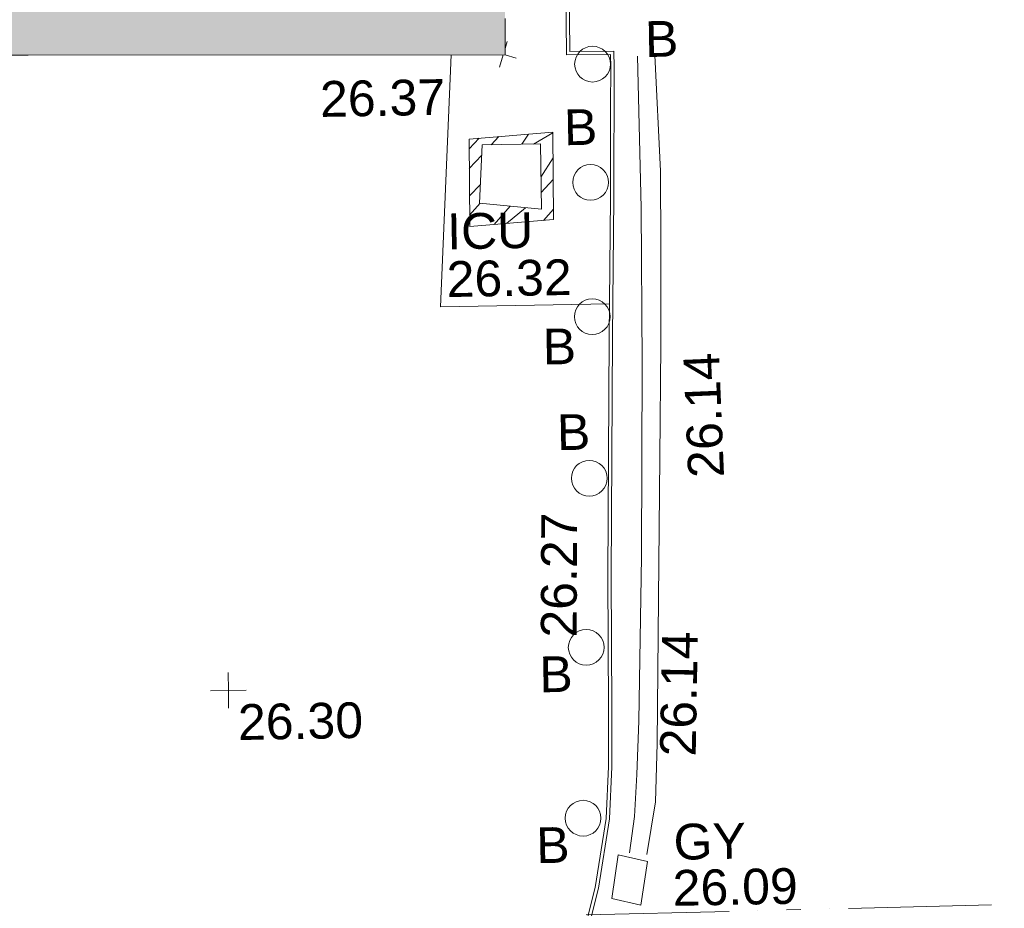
# Model space of a CAD drawing. Header units: millimetres. Extents: x -287732 to 520720, y -88450 to 287754.
# Tile 148 of 256: x -119470 to -109149, y 92825 to 102145. Entities that reach past the tile are written whole.
import ezdxf

# ---------------------------------------------------------------- set-up
doc = ezdxf.new("R2010")
doc.units = ezdxf.units.MM
for name, pattern in [('IMPORT-HIDDEN2 _3_', [4762.5, 3175, -1587.5]), ('IMPORT-UG_EIR_QLB2 _2_', [2750, 1500, -300.0000000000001, 0, -300.0000000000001, 150, -300.0000000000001, 0, -200]), ('IMPORT-UG_ELEC_STREET LIGHTING_QLB2 _2_', [2700, 1500, -300.0000000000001, 0, -250, 150, -300.0000000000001, 0, -200])]:
    doc.linetypes.add(name, pattern=pattern)
for name, color, linetype, lineweight, true_color in [('00_TOPO_EAVE', 7, 'Continuous', 9, 0x666666), ('00_TOPO_FOOTPATH', 7, 'Continuous', 9, 0xa50000), ('00_TOPO_FURN_BOLLARD', 7, 'Continuous', 9, 0x666666), ('00_TOPO_KERB_BOTTOM', 1, 'Continuous', 9, 0xff0000), ('00_TOPO_KERB_TOP', 7, 'Continuous', 9, 0xa500a5), ('00_TOPO_LEVEL_SPOT', 7, 'Continuous', 9, 0x666666), ('00_TOPO_ROAD_MARKING_YELLOW_CONTINUOUS', 40, 'Continuous', 9, 0xffbf00), ('00_TOPO_SERV_GULLY', 7, 'Continuous', 9, 0x5252a5), ('00_TOPO_SERV_IC', 5, 'Continuous', 9, 0x0000ff), ('12333-PUM-2D-U-0001-C01 - Rev2_REVIT IMPORT_dwg', 7, 'Continuous', 9, 0x767676), ('A_RHA_Line', 7, 'Continuous', 9, 0x00a600), ('PUM-CHAMBER EXTENTS', 6, 'IMPORT-HIDDEN2 _3_', 9, 0xff00ff), ('PUM-EIRCOMM-QLB2', 6, 'IMPORT-UG_EIR_QLB2 _2_', 9, 0xff00ff)]:
    doc.layers.add(name, color=color, linetype=linetype, lineweight=lineweight, true_color=true_color)
doc.layers.add('A_RHA_Detail', color=7, linetype='Continuous', lineweight=9)
doc.styles.add('Swis721 Lt BT_2', font='swissl.ttf', dxfattribs={"height": 375})

# ---------------------------------------------------------------- blocks, each defined once
blk = doc.blocks.new('12333-PUM-2D-U-0001-C01 - Rev2_REVIT IMPORT_dwg_MSL_Bollard_2-2077182-Site Location Plan Proposed')
at = {"layer": '00_TOPO_FURN_BOLLARD', "color": 254, "true_color": 0xcccccc}
blk.add_circle((0, 0), 62.50000000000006, dxfattribs=at)
blk = doc.blocks.new('12333-PUM-2D-U-0001-C01 - Rev2_REVIT IMPORT_dwg_MSL_Eaves_SYM_1-V28-Site Location Plan Proposed')
at = {"layer": '00_TOPO_EAVE', "color": 254, "true_color": 0xcccccc}
for p, q in [((52.09828929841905, 160.0274440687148), (116.0873754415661, 356.5791934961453)), ((-116.0873754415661, -356.5791934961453), (-5.18147907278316, -15.91566371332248)), ((356.5791934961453, -116.0873754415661), (49.09433909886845, -15.98307775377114))]:
    blk.add_line(p, q, dxfattribs=at)
blk = doc.blocks.new('12333-PUM-2D-U-0001-C01 - Rev2_REVIT IMPORT_dwg_MM-2077200-Site Location Plan Proposed')
at = {"layer": '00_TOPO_LEVEL_SPOT', "color": 254, "true_color": 0xcccccc, "flags": 128}
for points in [[(500.0000000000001, 0), (0, 0), (0, 500.0000000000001)], [(0, -500.0000000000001), (0, 0), (-500.0000000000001, 0)]]:
    blk.add_lwpolyline(points, dxfattribs=at)
blk = doc.blocks.new('12333-PUM-2D-U-0001-C01 - Rev2_REVIT IMPORT_dwg_MGS62954_T2_Galway_ITM_3d_Rev1-2077680-Site Location Plan Proposed')
at = {"layer": '00_TOPO_FOOTPATH', "color": 254, "true_color": 0xcccccc, "flags": 128}
blk.add_lwpolyline([(533790418.9706495, 725656548.9283464), (533788650.0000002, 725656550.0000002), (533788807.5523942, 725659189.0025964)], dxfattribs=at)
at = {"layer": '00_TOPO_KERB_BOTTOM', "color": 254, "true_color": 0xcccccc, "flags": 128}
blk.add_lwpolyline([(533790013.7453933, 725649748.3370235), (533790197.428335, 725650423.234167), (533790325.1319355, 725651150.787994), (533790358.5174907, 725651695.6996207), (533790372.0777857, 725652298.0845962), (533790386.6595162, 725653694.898579), (533790444.6891191, 725656206.1368569), (533790484.6137324, 725657657.8659874), (533790510.8498182, 725659025.1859691), (533790510.2568768, 725659198.96796), (533790050.4723015, 725659203.2619904), (533790058.1953599, 725660235.8037308)], dxfattribs=at)
at = {"layer": '00_TOPO_KERB_TOP', "color": 254, "true_color": 0xcccccc, "flags": 128}
blk.add_lwpolyline([(533789979.92371, 725649757.848569), (533790163.1044078, 725650430.9003417), (533790290.1862969, 725651154.9121513), (533790323.4092447, 725651697.1697338), (533790336.9494735, 725652298.6633189), (533790351.5313135, 725653695.4877826), (533790409.5678379, 725656207.025586), (533790449.4905589, 725657658.6859127), (533790467.8655436, 725658616.3167202), (533790475.7162287, 725659025.4630673), (533790475.2429937, 725659164.1609911), (533790015.045671, 725659168.4262267), (533790023.0667149, 725660236.4423951)], dxfattribs=at)
at = {"layer": '00_TOPO_ROAD_MARKING_YELLOW_CONTINUOUS', "color": 254, "true_color": 0xcccccc, "flags": 128}
for points in [[(533790530.0000001, 725650790.0000001), (533790590, 725651170.0000001), (533790620, 725651610), (533790650.0000001, 725652170.0000001), (533790710.0000001, 725653890), (533790750.0000001, 725655920.0000001), (533790770, 725657550), (533790760.0000001, 725659140.0000001)], [(533790940.0000002, 725659150), (533790980, 725657930.0000002), (533790970, 725657130), (533790950.0000001, 725656110), (533790920.0000001, 725654930.0000001), (533790880.0000001, 725653450.0000002), (533790840, 725651930.0000002), (533790810.0000002, 725651320.0000002), (533790710.0000001, 725650770)]]:
    blk.add_lwpolyline(points, dxfattribs=at)
at = {"layer": '00_TOPO_SERV_GULLY', "color": 254, "true_color": 0xcccccc}
for p, q in [((533790410.7000001, 725650771.2000002), (533790334.5, 725650314.0000001)), ((533790715.5000002, 725650695.0000001), (533790410.7000001, 725650771.2000002)), ((533790639.3000001, 725650237.8000002), (533790715.5000002, 725650695.0000001)), ((533790639.3000001, 725650237.8000002), (533790334.5, 725650314.0000001))]:
    blk.add_line(p, q, dxfattribs=at)
at = {"layer": '00_TOPO_SERV_IC', "color": 254, "true_color": 0xcccccc}
for p, q in [((533789077.2000001, 725657629.2000002), (533789115.3000001, 725658238.8000001)), ((533789724.9000001, 725658238.8000002), (533789115.3000001, 725658238.8000001)), ((533789724.9000002, 725657553.0000001), (533789724.9000001, 725658238.8000002)), ((533789077.2000001, 725657629.2000002), (533789724.9000002, 725657553.0000001))]:
    blk.add_line(p, q, dxfattribs=at)
for name, p, xscale, yscale, zscale in [('12333-PUM-2D-U-0001-C01 - Rev2_REVIT IMPORT_dwg_MSL_Eaves_SYM_1-V28-Site Location Plan Proposed', (533789352.9831593, 725659185.6953315), 0.375, 0.375, 0.375), ('12333-PUM-2D-U-0001-C01 - Rev2_REVIT IMPORT_dwg_MSL_Bollard_2-2077182-Site Location Plan Proposed', (533790286.2992824, 725659065.5995852), 3, 3, 3), ('12333-PUM-2D-U-0001-C01 - Rev2_REVIT IMPORT_dwg_MSL_Bollard_2-2077182-Site Location Plan Proposed', (533790243.8899984, 725657826.3606064), 3, 3, 3), ('12333-PUM-2D-U-0001-C01 - Rev2_REVIT IMPORT_dwg_MSL_Bollard_2-2077182-Site Location Plan Proposed', (533790237.1066171, 725656417.7532659), 3, 3, 3), ('12333-PUM-2D-U-0001-C01 - Rev2_REVIT IMPORT_dwg_MSL_Bollard_2-2077182-Site Location Plan Proposed', (533790176.5532318, 725654723.6494162), 3, 3, 3), ('12333-PUM-2D-U-0001-C01 - Rev2_REVIT IMPORT_dwg_MSL_Bollard_2-2077182-Site Location Plan Proposed', (533790113.2166968, 725652951.6813059), 3, 3, 3), ('12333-PUM-2D-U-0001-C01 - Rev2_REVIT IMPORT_dwg_MM-2077200-Site Location Plan Proposed', (533786354.9216581, 725652565.4176444), 0.375, 0.375, 0.375), ('12333-PUM-2D-U-0001-C01 - Rev2_REVIT IMPORT_dwg_MSL_Bollard_2-2077182-Site Location Plan Proposed', (533790049.204254, 725651160.8033038), 3, 3, 3)]:
    blk.add_blockref(name, p, dxfattribs=dict(xscale=xscale, yscale=yscale, zscale=zscale))
at = {"layer": '00_TOPO_FOOTPATH', "color": 251, "true_color": 0x666666, "insert": (533787424.0518873, 725658936.6674911), "char_height": 375, "width": 1495.902363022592, "attachment_point": 1, "line_spacing_factor": 1.005061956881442, "style": 'Swis721 Lt BT_2'}
blk.add_mtext('26.37', dxfattribs=at)
at = {"layer": '00_TOPO_FURN_BOLLARD', "char_height": 375, "width": 398.9072968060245, "attachment_point": 1, "line_spacing_factor": 1.005061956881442, "style": 'Swis721 Lt BT_2'}
for insert in [(533790840.2788325, 725659505.4410203), (533789975.1943569, 725658595.1481421), (533789712.3064213, 725656299.7333977), (533789845.4975771, 725655398.940407), (533789617.2264858, 725652863.1886306), (533789553.2140431, 725651072.3106283)]:
    blk.add_mtext('B', dxfattribs=dict(at, insert=insert))
at = {"layer": '00_TOPO_KERB_BOTTOM', "color": 251, "true_color": 0x666666, "insert": (533790865.5261343, 725651798.027913), "char_height": 375, "width": 1495.902363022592, "attachment_point": 1, "rotation": 87.9803712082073, "line_spacing_factor": 1.005061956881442, "style": 'Swis721 Lt BT_2'}
blk.add_mtext('26.14', dxfattribs=at)
at = {"layer": '00_TOPO_KERB_TOP', "color": 251, "true_color": 0x666666, "insert": (533789639.928782, 725653062.8172147), "char_height": 375, "width": 1495.902363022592, "attachment_point": 1, "rotation": 88.83606858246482, "line_spacing_factor": 1.005061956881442, "style": 'Swis721 Lt BT_2'}
blk.add_mtext('26.27', dxfattribs=at)
at = {"layer": '00_TOPO_LEVEL_SPOT', "insert": (533786449.9808528, 725652418.0102246), "char_height": 375, "width": 1495.902363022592, "attachment_point": 1, "line_spacing_factor": 1.005061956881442, "style": 'Swis721 Lt BT_2'}
blk.add_mtext('26.30', dxfattribs=at)
at = {"layer": '00_TOPO_ROAD_MARKING_YELLOW_CONTINUOUS', "color": 251, "true_color": 0x666666, "insert": (533791214.6824021, 725654703.5287501), "char_height": 375, "width": 1495.902363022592, "attachment_point": 1, "rotation": 91.38123580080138, "line_spacing_factor": 1.005061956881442, "style": 'Swis721 Lt BT_2'}
blk.add_mtext('26.14', dxfattribs=at)
at = {"layer": '00_TOPO_SERV_GULLY', "color": 251, "true_color": 0x666666, "char_height": 375, "attachment_point": 1, "line_spacing_factor": 1.005061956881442, "style": 'Swis721 Lt BT_2'}
for s, insert, width in [('GY', (533790993.0556883, 725651082.89782), 821.5590755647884), ('26.09', (533790975.4800175, 725650599.8750913), 1495.902363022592)]:
    blk.add_mtext(s, dxfattribs=dict(at, insert=insert, width=width))
at = {"layer": '00_TOPO_SERV_IC', "color": 251, "true_color": 0x666666, "char_height": 375, "attachment_point": 1, "line_spacing_factor": 1.005061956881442, "style": 'Swis721 Lt BT_2'}
for s, insert, width in [('ICU', (533788731.7874308, 725657525.188847), 1021.012723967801), ('26.32', (533788717.8766058, 725657024.7304194), 1495.902363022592)]:
    blk.add_mtext(s, dxfattribs=dict(at, insert=insert, width=width))
blk = doc.blocks.new('12333-PUM-2D-U-0001-C01 - Rev2_REVIT IMPORT_dwg-1620468-Site Location Plan Proposed')
at = {"layer": 'PUM-CHAMBER EXTENTS', "true_color": 0xffaaff}
h = blk.add_hatch(dxfattribs=at)
h.set_pattern_fill('FP_3', color=211, style=0, pattern_type=2)
h.set_pattern_definition([(45, (-533641079.65, -725615854.3560001), (-265.1650429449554, 265.1650429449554), []), (45, (-533640902.873, -725615854.3560001), (-265.1650429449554, 265.1650429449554), [])])
h.paths.add_polyline_path([(147889.3501529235, 41530.64382134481), (148769.3501529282, 41587.64382137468), (148778.3501528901, 42504.6438213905), (147898.3501528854, 42447.6438213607), (147891.765003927, 41776.6903079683)])
h.paths.add_polyline_path([(148645.250152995, 41698.64382128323), (147997.5501529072, 41774.84382132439), (148035.6501529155, 42384.44382125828), (148645.2501529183, 42384.44382129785), (148645.2501529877, 41763.53817576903)])
at = {"layer": 'PUM-CHAMBER EXTENTS', "color": 211, "linetype": 'Continuous', "true_color": 0xffaaff, "flags": 128}
blk.add_lwpolyline([(147898.3501528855, 42447.64382136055), (147889.3501529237, 41530.64382134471), (148769.3501529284, 41587.64382137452), (148778.3501528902, 42504.64382139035)], close=True, dxfattribs=at)
at = {"layer": 'PUM-EIRCOMM-QLB2', "color": 211, "true_color": 0xffaaff}
blk.add_line((148984.3501528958, 34291.64382128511), (156976.5134801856, 34350.51979031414), dxfattribs=at)
blk.add_blockref('12333-PUM-2D-U-0001-C01 - Rev2_REVIT IMPORT_dwg_MGS62954_T2_Galway_ITM_3d_Rev1-2077680-Site Location Plan Proposed', (-533641079.6498471, -725615854.3561786))

msp = doc.modelspace()

# ---------------------------------------------------------------- hatches: boundary and pattern name
at = {"layer": 'A_RHA_Detail', "true_color": 0xc0c0c0}
h = msp.add_hatch(color=9, dxfattribs=at)
h.paths.add_polyline_path([(-80880.60083809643, -68502.79057078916), (-80400.865924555, -68483.41509113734), (-80400.865924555, -62984.64684185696), (-24474.85765177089, -63009.32043784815), (-24456.14471271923, -50840.30023858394), (-36622.55041039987, -50831.65104353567), (-36622.55041039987, -44228.57792613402), (-50959.0526582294, -44218.38599194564), (-50959.0526582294, -42573.78171514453), (-54563.9325804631, -42571.21897729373), (-54565.69773352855, -45054.17447474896), (-92408.82109321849, -45027.27149621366), (-92411.78875845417, -49201.74309222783), (-100061.9988811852, -49201.74309222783), (-100052.2214449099, -64852.82557838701), (-86120.90825229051, -64852.82557838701), (-86092.1662649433, -62957.90041523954), (-84861.10047608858, -62957.90041523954), (-84854.79052929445, -68240.109737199), (-80870.60226892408, -68240.10973722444)])
h.paths.add_polyline_path([(-137238.9269902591, -68461.9384092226), (-132719.7426408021, -68433.0633692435), (-132847.0731201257, -62850.04282283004), (-130454.6837966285, -62916.63108078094), (-130498.2830220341, -61355.85393642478), (-117581.136331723, -61423.42893438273), (-117492.3908565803, -49183.91309190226), (-125136.5200282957, -49178.47881952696), (-125133.572703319, -45032.61887136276), (-163007.1824077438, -45005.6942194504), (-163007.1824076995, -44090.2963411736), (-163123.8521269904, -44090.21339942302), (-163122.6389897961, -42383.75184302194), (-166563.8543419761, -42383.75184298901), (-166565.034908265, -44044.39824208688), (-193158.4656786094, -44025.49275805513), (-193195.152889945, -62863.65652504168), (-137269.7106414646, -62916.63108078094), (-137254.3708868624, -65679.90523788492)])
h.paths.add_polyline_path([(120310.9497607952, -32334.28230164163), (120312.4652266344, -31610.73011961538), (133451.2244789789, -31638.24899384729), (133469.2230092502, -19717.98315780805), (121295.7536929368, -19692.48606430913), (121319.8434528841, -8190.941560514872), (112277.0825930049, -8172.001674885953), (112263.1770823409, -14811.1234547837), (78285.85310969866, -14739.95861438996), (78292.82277619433, -8167.077575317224), (75241.99098605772, -8160.673431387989), (69355.76844233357, -8152.931592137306), (69353.6659720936, -9156.74635762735), (68372.60878945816, -9154.691552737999), (68372.60878945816, -13705.52853215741), (69333.7233474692, -13707.54156770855), (69325.07112547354, -16249.53369228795), (66623.4489111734, -16249.53369228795), (66619.79243935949, -17995.29925530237), (65989.07757494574, -17995.2992552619), (65985.44262772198, -19730.78799483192), (57152.23993377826, -19712.28702421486), (57127.42535098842, -31559.89463417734), (70277.87165424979, -31587.43801817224), (70277.87165431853, -32271.7414715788), (78263.96947909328, -32285.12944888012), (78266.62661740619, -31019.79372153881), (112335.8856506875, -31091.15111860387), (112335.8856506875, -32317.57330553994), (119781.4233959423, -32333.17321913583)])
h.paths.add_polyline_path([(7503.717409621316, -1791.439263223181), (15482.43097392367, -674.0213231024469), (15484.0826588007, 148.1327206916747), (56188.28042539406, 205.5276654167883), (56155.84326007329, 14338.3166313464), (18016.62665935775, 14236.48149539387), (17967.9025208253, 34313.18372071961), (21727.10644863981, 34324.0692624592), (21708.90974962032, 40608.10218321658), (18009.66447159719, 40608.10218321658), (17995.54603706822, 45483.75063442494), (9770.084204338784, 45420.6329473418), (3966.213879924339, 45446.76585222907), (3984.771235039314, 14176.56786832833), (1023.062455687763, 14176.56786837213), (-276.5134647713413, 14190.52623461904), (-231.6790044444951, 5968.135265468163), (-226.4491536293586, 193.7444677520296), (553.0869992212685, 183.4716499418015), (7477.609307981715, 143.2867586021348), (7488.638446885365, -674.0213231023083)])
h.paths.add_polyline_path([(77755.59663317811, 53.47451145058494), (77729.51881611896, 1699.844979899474), (94464.47132486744, 1659.976083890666), (94606.37913471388, 17991.390236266), (88810.4190114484, 18015.03260816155), (88799.89418497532, 14436.74271609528), (69413.88950349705, 14457.8773889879), (69377.35724448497, 99.62816357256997), (75241.99098605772, 67.32134432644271)])
h.paths.add_polyline_path([(61252.12079701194, 46453.95617366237), (105774.7348988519, 46472.68783506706), (105768.2642198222, 61852.61234306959), (92285.13876309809, 61852.61234306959), (92308.59670399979, 65784.30757140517), (96107.4668000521, 65767.60445243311), (96059.68081117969, 75209.20847378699), (101084.8427276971, 75071.88872764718), (104988.0046543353, 74765.36560406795), (108403.6894220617, 74363.8408943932), (112009.2703903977, 73787.25420861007), (115645.3524815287, 73049.69667206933), (116890.8108051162, 72761.69136252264), (120208.9929833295, 71893.18353872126), (120865.241739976, 71703.68484519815), (124135.6329506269, 70669.67317906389), (127435.6253142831, 69480.50055823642), (127820.4368670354, 69394.93141813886), (128274.3081769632, 69331.69585753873), (128731.8791144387, 69306.66104516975), (129189.9401488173, 69320.00258290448), (129645.2782985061, 69371.62688826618), (130094.6997111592, 69461.17185603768), (130535.0520071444, 69588.00939074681), (130963.246434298, 69751.24981927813), (131376.2795165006, 69949.74812590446), (131771.2541232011, 70182.11198903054), (132162.5575600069, 70460.5404660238), (132496.0921583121, 70741.69081113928), (132820.871367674, 71064.98072578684), (133117.4593294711, 71414.31364272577), (133383.77568926, 71787.23923950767), (133616.5473239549, 72178.5372844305), (133817.1647262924, 72590.54524898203), (133982.6025969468, 73017.89547513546), (134111.7005086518, 73457.59040801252), (134203.5529320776, 73906.54590458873), (134257.5155883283, 74361.61286216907), (134272.5462649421, 74819.5993153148), (134250.5259875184, 75277.29281745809), (134189.6227572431, 75731.48297747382), (134090.9274700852, 76178.98397757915), (133955.1324028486, 76616.65691993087), (133783.1900598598, 77041.43184345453), (133576.3064937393, 77450.32925647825), (133335.932843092, 77840.48103920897), (133063.7551572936, 78209.15055532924), (132761.6825665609, 78553.75185442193), (132431.8338935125, 78871.8678050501), (132076.5227905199, 79161.26705197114), (131698.2415080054, 79419.91966861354), (131299.6434187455, 79646.01139197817), (131093.5942456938, 79746.34209763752), (132146.0467355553, 83110.22226145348), (122787.7632953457, 86282.54285518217), (121604.3555412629, 82800.3591886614), (117095.9864227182, 83870.84033785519), (116841.9598400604, 83526.35449572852), (116120.5435466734, 91221.93611972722), (110237.7341284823, 91274.27491021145), (110194.3680786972, 90435.39030214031), (104988.0046543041, 90486.49901390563), (104973.2761846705, 94309.82427956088), (103746.1314668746, 94309.8242795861), (103839.9937121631, 122852.1474271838), (96365.09202306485, 122931.9599470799), (96350.3400238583, 123952.4168585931), (104555.5505249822, 123902.1925226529), (104607.3234458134, 120248.5396156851), (125502.5015002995, 120134.1933400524), (125662.0200253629, 137657.3796882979), (114479.5865733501, 137699.2256881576), (114382.306264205, 129149.9458158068), (104644.159003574, 129187.9975073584), (104577.9931702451, 126217.3903144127), (101184.4926406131, 126159.1566967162), (101264.6166812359, 135959.2655565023), (89967.23178808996, 135988.8856164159), (89927.63362986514, 125823.6463181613), (93630.53562302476, 125840.7948842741), (93580.65688892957, 122931.9599470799), (88697.38835376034, 122904.7310126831), (88679.3898954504, 95739.09143775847), (86378.25848996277, 95739.09143775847), (86378.18187189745, 96178.1008337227), (83279.50743284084, 96200.92083327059), (83273.62493422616, 95735.74732133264), (70169.67509619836, 95733.22421950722), (70166.26842742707, 96272.07409347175), (66674.99731294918, 96257.14073655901), (66654.74538556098, 95755.71092136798), (65784.77231079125, 95755.71092136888), (65887.65094984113, 117470.630565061), (53473.3427162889, 117487.9046429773), (53434.44066309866, 98570.46349063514), (40649.41626916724, 98570.46349063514), (40610.16711559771, 94406.01479078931), (38853.82372868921, 94410.36303440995), (38848.65589191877, 89463.65332729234), (40612.46601912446, 89518.45976927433), (40665.38257362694, 86257.73741128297), (38372.19584460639, 86305.72309285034), (38369.79374539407, 76901.0507917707), (50937.9512507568, 76944.40198294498), (50922.88567286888, 74598.78180889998), (56484.9061132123, 74588.85093771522), (56484.9061132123, 75194.85181995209), (92465.4037153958, 75233.0258166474), (92645.92783662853, 71766.64845094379), (89810.55521366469, 69362.83965827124), (85313.16173974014, 69360.94750420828), (85313.16173974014, 66907.4050808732), (75210.14498263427, 66903.15451589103), (75210.14498263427, 63815.70944550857), (70819.40014309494, 63815.70999200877), (70819.21601505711, 64253.35708059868), (69456.83415683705, 64253.35708059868), (69455.7195737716, 66901.99623166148), (61303.32856759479, 66898.5668068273), (61304.56054988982, 63970.32021231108), (70500.41048208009, 63970.32021219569), (70500.4088543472, 61852.59006207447), (61245.6438848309, 61848.69637488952), (61252.03558504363, 46656.49344428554)])
h.paths.add_polyline_path([(-17153.16561239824, 48569.32684293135), (-17153.16561224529, 60770.38083685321), (-29362.88357759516, 60774.70428694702), (-29362.88357759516, 67399.20394580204), (-43507.24466814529, 67405.01911303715), (-43488.5313307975, 69093.07334175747), (-45766.41866231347, 69109.32868388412), (-45794.3462003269, 67405.01911303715), (-47272.11273194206, 67404.2124544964), (-47272.44887633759, 66454.91798908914), (-86004.56386332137, 66468.63299519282), (-86006.66970787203, 60521.58362721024), (-92662.87722510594, 60521.58362721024), (-92665.2138765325, 50184.35611932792), (-79752.0168396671, 50179.78309939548), (-79752.016597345, 48591.4932381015), (-17157.7163123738, 48569.32845417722)])
h.paths.add_polyline_path([(-201056.4185878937, 48628.75479108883), (-138377.9751621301, 48634.64535779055), (-138377.9751621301, 50133.28201003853), (-125467.710581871, 50134.49626164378), (-125468.6909603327, 60566.1903686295), (-132186.8595614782, 60565.86652591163), (-132187.4203588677, 66533.0197876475), (-170643.3098734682, 66805.61809689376), (-170643.3098732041, 67738.78475848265), (-200340.0100486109, 67488.93693764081), (-200348.7171487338, 60827.78025104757), (-201057.5650552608, 60827.71357558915), (-201056.6510294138, 51102.04313372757)])
h.paths.add_polyline_path([(-240051.5126725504, 54769.19491160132), (-239444.490259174, 54811.10754483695), (-239186.5396223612, 54841.92927608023), (-238764.8191577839, 54940.98166103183), (-238382.4735933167, 55122.46891388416), (-237990.3402229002, 55354.87497234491), (-237269.2031023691, 55936.21515020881), (-237032.4836384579, 56225.56611516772), (-236793.0039602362, 56569.31473944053), (-236554.5880578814, 57004.26389721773), (-236432.7219585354, 57267.46508908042), (-236300.081527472, 57753.26238983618), (-236250.7285154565, 58017.17885684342), (-236235.6490609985, 58516.21786804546), (-236233.2538429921, 58987.85640053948), (-236213.7029795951, 59823.48083769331), (-236363.8287855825, 59820.86038205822), (-236634.0279869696, 60698.06075827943), (-236391.9547756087, 61432.19726339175), (-236225.4740089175, 61435.10319600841), (-236201.6036569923, 62637.68779596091), (-232563.5271750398, 62639.28734435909), (-232563.5271750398, 63049.03842404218), (-232732.1945866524, 63049.15302218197), (-232860.1521277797, 63457.95890274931), (-232731.606808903, 63914.24862697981), (-232560.8209656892, 63914.24862697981), (-232515.1276847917, 70598.00033009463), (-240628.6947849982, 70598.85496273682), (-240629.7923196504, 72350.98321577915), (-246412.6011212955, 72347.36085933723), (-246412.6011212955, 70616.45923936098), (-254449.5805725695, 70618.60952619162), (-254454.637144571, 70754.06491720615), (-254469.7140363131, 73191.66276250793), (-263883.2532625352, 73267.83063688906), (-263902.4181505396, 68260.74348553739), (-263714.8217520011, 68259.82096572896), (-263552.9672900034, 67819.65434396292), (-263719.0883117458, 67392.2068408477), (-263913.6298699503, 67392.20684284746), (-263956.7001913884, 58633.76423459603), (-260181.1963171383, 58611.22607638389), (-260192.3146983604, 56354.25111579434), (-257184.684388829, 56339.46086021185), (-257213.4419957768, 57092.93866021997), (-257338.5163846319, 57093.27331223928), (-257471.0109294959, 57531.74572308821), (-257338.5163845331, 58062.22513696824), (-257203.4956297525, 58064.06881289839), (-257173.5751889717, 58598.54056692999), (-256478.2273617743, 58575.27357994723), (-256478.2273617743, 58788.51859473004), (-256013.0091299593, 58911.92701534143), (-255397.0786664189, 58780.99767617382), (-255397.0786664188, 58595.982422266), (-243809.885361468, 58585.92793201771), (-243805.3570672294, 58352.04527760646), (-243740.939469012, 57884.52572680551), (-243619.0830608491, 57421.84877545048), (-243424.3877545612, 56943.65915412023), (-243247.1437899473, 56608.24157713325), (-243003.0710579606, 56249.99021479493), (-242732.2093200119, 55932.75703082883), (-242371.7230178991, 55603.12658811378), (-242141.255125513, 55424.88676767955), (-241804.9643037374, 55216.88439822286), (-241529.4640827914, 55077.02869055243), (-241100.6275144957, 54917.18295003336), (-240836.2134980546, 54840.82833176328), (-240453.4486195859, 54788.60784130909), (-240218.9578693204, 54777.28227442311)])
h.paths.add_polyline_path([(40276.69022552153, 59895.36417752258), (40328.62676029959, 69196.9439153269), (36588.99968785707, 69217.8245910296), (36619.46637569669, 74674.25962428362), (32264.36460078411, 74687.02318924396), (32233.48293867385, 69156.26826306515), (11916.69390495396, 69269.70959686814), (11966.66200111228, 78218.75165974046), (29087.509017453, 78123.15526808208), (29143.44567205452, 88141.1370047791), (15719.348796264, 88216.09212953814), (15732.60379610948, 90589.9978889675), (4594.294101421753, 90652.19003489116), (4525.129359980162, 78265.12250449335), (10096.76365553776, 78234.01258731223), (10077.43887221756, 74773.03821910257), (4547.641142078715, 74803.91453678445), (4465.579974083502, 60107.1600234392), (19125.89094760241, 60025.30234268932), (19139.86249374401, 62527.53804644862), (31738.59196305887, 62457.19146404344), (31724.55430858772, 59943.11609815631), (38369.79364225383, 59906.01157293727)])
h.paths.add_polyline_path([(-246083.0241259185, 72334.29150213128), (-246083.0594797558, 72334.30275087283), (-246208.2905500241, 72334.29150213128)])
h.paths.add_polyline_path([(-114575.3004830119, 112178.0758695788), (-114575.3246435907, 112178.0758695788), (-114707.2752166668, 115801.5811617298)])
h.paths.add_polyline_path([(-154699.9178765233, 101760.4080976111), (-114382.050333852, 101776.0542914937), (-114382.050333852, 106926.9360164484), (-113755.641395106, 106927.1792101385), (-113757.5507412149, 111847.2721531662), (-114431.6837526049, 111847.2721531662), (-114431.8097758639, 112178.0758695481), (-114575.3004830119, 112178.0758695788), (-114578.9984943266, 121707.2390833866), (-123056.9849702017, 121707.2390833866), (-123068.8201032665, 156452.7036899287), (-119381.2340625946, 156454.1348067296), (-119381.2340625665, 160165.8597952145), (-115501.031452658, 160167.3662801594), (-115503.3750945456, 166206.5793118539), (-132411.7987151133, 166599.6604729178), (-132411.8243278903, 166665.6603411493), (-135275.0124468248, 166664.5490317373), (-135275.0124468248, 166628.1883101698), (-135911.3205076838, 166628.1944502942), (-135911.3479256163, 166352.1604668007), (-152521.1633846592, 166345.7146753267), (-152518.3680955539, 159142.6836790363), (-150699.3133726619, 159117.9265656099), (-150758.5477087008, 122560.691203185), (-151059.2005266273, 122560.691203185), (-151061.0981347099, 121302.4374932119), (-154138.3148337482, 121372.6012653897), (-154138.3148337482, 121865.1834517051), (-154704.3888425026, 121867.2611370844), (-154688.5451973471, 119352.3937021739), (-154745.5933227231, 119352.3715636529), (-154745.5763474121, 118722.1532660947), (-160794.1544526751, 118748.7442832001), (-160794.1544526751, 119410.5425977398), (-163852.1622693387, 119422.408321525), (-163855.0715294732, 118762.2003111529), (-167568.6765459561, 118778.5256058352), (-166634.6619849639, 124395.1277019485), (-166930.050559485, 124500.0918161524), (-167568.6765459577, 124707.6250903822), (-168028.2173235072, 124841.3808647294), (-168630.5006276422, 124991.3056740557), (-169238.2056069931, 125117.4693074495), (-169850.3952285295, 125219.6772876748), (-170466.1255403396, 125297.7720169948), (-171089.11025998, 125351.8553033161), (-171704.4065937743, 125381.1774255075), (-172325.0479971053, 125386.3595015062), (-172782.2248668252, 125374.5832362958), (-173401.7764235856, 125337.4554476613), (-174109.844898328, 125263.4341236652), (-174634.1213722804, 125190.4100126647), (-175245.0145766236, 125080.719099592), (-176047.1958093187, 124895.7675260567), (-176665.4852587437, 124724.7228134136), (-177045.3001228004, 124609.1129151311), (-177631.5127792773, 124405.2077276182), (-176665.4852586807, 118818.5158794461), (-177558.9402083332, 118822.4435768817), (-177662.2853368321, 125263.4341236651), (-176365.3912351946, 126542.9270807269), (-159462.2970490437, 126319.910391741), (-157057.7396790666, 128609.0850976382), (-157060.6673204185, 136153.1661957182), (-158638.8016610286, 137740.2441626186), (-159352.3735831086, 137740.2441626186), (-161634.4140634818, 140201.1078539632), (-168727.9404945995, 140256.8191146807), (-171035.0401161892, 137942.8847305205), (-174184.1459014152, 137942.8847305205), (-176460.1167434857, 140292.2858551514), (-177341.6856934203, 140292.2858551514), (-177341.7113613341, 140358.4281613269), (-183428.5803825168, 140356.0660244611), (-185921.6385985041, 137917.4639994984), (-185921.6385985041, 131757.3091155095), (-186906.8767412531, 131756.9267733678), (-187725.3914540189, 130809.9989183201), (-187724.058890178, 127376.1828148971), (-186481.0281350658, 126304.5577463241), (-186479.4846754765, 122327.2959175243), (-185176.2828158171, 121059.4673825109), (-180304.1129154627, 121059.4673824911), (-180304.1136492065, 118802.0484409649), (-193555.3706955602, 118802.0484409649), (-193555.368699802, 133117.8341649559), (-192593.6442938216, 133118.2073819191), (-192593.6442938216, 134200.8158367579), (-192224.6284783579, 134200.9592041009), (-192225.5653014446, 136615.0101267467), (-192595.0012460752, 136615.0101267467), (-192595.4357332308, 137734.4745165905), (-193589.2709668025, 137734.4746851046), (-193589.2685988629, 147474.570583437), (-193163.2062206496, 147492.8644732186), (-192765.7252967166, 147531.087133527), (-192359.9383250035, 147589.5931622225), (-192199.8207947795, 147616.5827294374), (-191882.7548926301, 147682.9245600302), (-191568.5380070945, 147761.6632019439), (-191257.654638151, 147852.677242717), (-190828.6072909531, 148002.2045655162), (-190647.7999969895, 148070.9514233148), (-190349.7690789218, 148197.8750094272), (-190056.9509284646, 148336.4013817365), (-189769.797051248, 148486.3169427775), (-189405.3590254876, 148698.0567944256), (-189132.906026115, 148873.2749095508), (-188867.542109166, 149059.0543929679), (-188609.6764469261, 149255.1087866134), (-188354.9814055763, 149465.3525772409), (-188079.6339208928, 149713.879248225), (-187884.9836199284, 149901.8220103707), (-187545.928247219, 150265.8040604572), (-187446.29984479, 150378.3960832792), (-187241.3270201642, 150629.2310214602), (-187046.3599558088, 150887.9197697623), (-186861.6992771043, 151154.0634500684), (-186546.1373636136, 151669.829875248), (-186524.4196769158, 151707.0632450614), (-163675.2898318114, 151669.829875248), (-163687.5843045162, 148134.07679455), (-157303.6541541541, 148136.492106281), (-157303.6541541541, 155759.91501608), (-157557.4317586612, 155765.0384228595), (-157555.9168973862, 166678.0466575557), (-187009.2021991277, 166699.7464767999), (-187013.0952111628, 162054.4009359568), (-188707.17754695, 162044.5925187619), (-188705.9961892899, 155021.5333641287), (-188737.9999316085, 154650.5326604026), (-188799.0133969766, 154283.1866125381), (-188857.2045401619, 154035.4341107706), (-188966.1106131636, 153679.3368924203), (-189102.6200311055, 153332.8820747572), (-189265.8911675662, 152998.2056672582), (-189454.9174011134, 152677.371060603), (-189645.2484685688, 152421.3220123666), (-189916.9563410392, 152104.2450531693), (-190212.7041973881, 151809.4634871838), (-190530.6686598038, 151538.7947471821), (-190868.8893671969, 151293.9075915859), (-191225.281078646, 151076.3118324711), (-191597.6465194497, 150887.3490191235), (-192092.8415776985, 150682.5621956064), (-192519.2468154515, 150561.8451365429), (-192903.8930791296, 150482.240889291), (-193187.215491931, 150440.8868273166), (-193594.1866364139, 150407.1257787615), (-193594.5952989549, 151459.9895227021), (-205369.2399268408, 151455.4201247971), (-205354.4523517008, 113350.0822379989), (-207187.1580384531, 113349.3710182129), (-207184.3024929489, 105991.0636522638), (-205312.8748221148, 105991.1901500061), (-205311.2362476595, 101769.6553082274), (-175488.6451201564, 101781.2285901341), (-175488.6451201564, 110889.6985621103), (-154703.4627663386, 110897.5679794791), (-154700.2792295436, 102691.5597281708)])
h.paths.add_polyline_path([(193735.9435693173, 113047.8274774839), (208865.0938716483, 114991.0266430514), (208976.1154123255, 114126.6471160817), (216447.8967332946, 115086.3281915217), (216038.7305308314, 118271.9702413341), (232648.5073383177, 120405.3421626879), (233425.993615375, 114352.0734369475), (240632.2017567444, 115277.6440988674), (239854.8412683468, 121329.9334727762), (256406.8682407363, 123455.8879629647), (257091.7572256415, 118089.1198988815), (264572.2871227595, 119040.8180953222), (261877.8350555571, 138524.7609215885), (259178.7147038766, 138221.6086035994), (259197.3483655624, 137439.0084132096), (254686.1480587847, 136897.0007612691), (255412.6810205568, 131314.8303176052), (240852.7447969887, 129522.4514056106), (239771.0426543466, 137918.8519126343), (240649.5822431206, 138010.1984551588), (240062.3063116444, 142776.6750342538), (239165.7694642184, 142685.0143484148), (237630.9646614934, 151018.3171732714), (266172.8791088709, 154560.7889781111), (271297.1876944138, 142612.4006970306), (276531.7397502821, 144861.098714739), (274941.5029779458, 148527.9037281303), (302074.5307653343, 160134.9084326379), (300215.9323773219, 164320.1841173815), (301528.1613272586, 164907.0997989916), (300405.1237791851, 167477.8916353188), (299016.6944531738, 166945.7181824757), (295626.7488506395, 174518.754428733), (294333.0289184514, 177537.1551681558), (287288.8475947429, 174518.754428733), (289427.6893504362, 169661.0163463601), (272956.7816584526, 162557.1203578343), (271943.2187787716, 164897.4305293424), (267016.3118217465, 162764.0369715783), (268502.3094164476, 159357.0430143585), (265200.4029574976, 157946.4096681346), (226856.416695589, 153146.7821792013), (227510.3041274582, 148852.0205334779), (228280.9873165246, 141179.0007483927), (227302.3544112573, 141050.281300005), (227895.3788235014, 136433.1758633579), (228748.5501749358, 136523.8855003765), (229602.3077302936, 128023.7667641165), (217691.2359889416, 126493.8999679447), (217642.3600127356, 126874.433267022), (215138.5007311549, 126552.8357430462), (215194.9980427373, 126112.965074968), (215015.6132226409, 126089.924757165), (214840.9672575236, 127449.66446064), (192258.7012018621, 124549.1816390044), (193486.3576426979, 114991.0266430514)])
h.paths.add_polyline_path([(-78076.24187439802, 117605.5188722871), (-78076.23951902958, 117610.0871211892), (-78070.318122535, 129485.7330792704), (-74723.15926543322, 129478.385255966), (-74723.15926543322, 125435.7860624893), (-48015.64546086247, 125380.0246061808), (-47996.55031653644, 135872.5822179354), (-61198.15919578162, 135901.5630078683), (-74714.72264144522, 135923.5088764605), (-74723.6287602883, 131865.2975510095), (-78070.318122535, 131872.642169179), (-78062.97909487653, 149549.7689430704), (-58292.26570492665, 149541.5607197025), (-58292.26570491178, 148946.2407608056), (-37707.70924046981, 148937.6946533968), (-37703.30827430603, 159740.0672041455), (-44148.26955755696, 159742.7429641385), (-44148.26955755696, 162961.3319174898), (-49829.95437583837, 162961.3319174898), (-49830.92144130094, 160632.0129326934), (-78494.09026625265, 160643.9130440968), (-78494.09026625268, 161615.1537738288), (-78739.225852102, 161615.2555472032), (-78691.7919454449, 168187.9195488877), (-90844.57645036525, 168126.8149079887), (-90962.52567694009, 152686.7636277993), (-89064.97866809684, 152685.9758215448), (-89079.54115380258, 117610.0871211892), (-78374.80218507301, 117605.6428258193)])
h.paths.add_polyline_path([(69254.82576126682, 129235.9722870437), (69259.97086178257, 136167.789247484), (86068.0992678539, 136131.0235193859), (86008.66431381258, 164703.3084147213), (58789.63167882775, 164723.511581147), (58789.63167882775, 170119.2062865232), (54460.1632489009, 170122.4198087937), (54457.21717773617, 166153.279245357), (47042.2151650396, 166158.7829869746), (47041.10931533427, 164668.9097040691), (39173.27935198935, 164674.7495545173), (39172.83712618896, 164078.9539098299), (17014.87910992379, 164095.4005254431), (17002.38841206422, 147267.1142245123), (12659.63471563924, 147267.1142245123), (12653.60087534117, 139137.9291796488), (17031.41608901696, 139134.6797717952), (17024.5879174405, 129935.3194463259), (39191.34773726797, 129918.8662983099), (39191.34773726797, 129258.2867272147), (69014.0340609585, 129236.1510132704)])
h.paths.add_polyline_path([(39265.62356917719, 139467.8223435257), (33050.91021530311, 139484.1586867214), (33087.56357182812, 153427.9220784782), (39277.60130889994, 153411.6505991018), (39277.60130890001, 152830.3127277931), (43058.29603858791, 152820.3745823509), (43024.83899408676, 140092.5601633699), (39267.2657899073, 140092.5601633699)])
h.paths.add_polyline_path([(1979.548949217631, 189123.2414339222), (18699.10403225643, 189180.0465563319), (18678.46874730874, 195253.6675675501), (24349.02704561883, 195272.9334348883), (24334.96888372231, 199550.7690688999), (28829.78348974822, 199566.0403168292), (28798.3577216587, 208815.6446464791), (24334.949615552, 208806.151404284), (24333.90624841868, 209113.2475694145), (16811.59093053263, 209087.6903002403), (16806.58456499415, 208843.5909093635), (6772.293057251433, 208809.4991440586), (6797.166076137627, 201488.5780549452), (-8471.058649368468, 201436.7038490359), (-8471.058649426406, 200429.0172028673), (-11856.09020770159, 200417.5164702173), (-11823.72827009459, 190892.3684138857), (-7614.729360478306, 190906.6685966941), (-7614.729360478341, 190170.8290169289), (-4608.619189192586, 190169.2993656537), (-4608.238782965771, 190916.8832264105), (1973.379031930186, 190939.2444180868), (1977.122761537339, 189837.3456693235)])
h.paths.add_polyline_path([(-20506.22133143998, 190640.0286460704), (-20122.28942212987, 206347.1214480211), (-41550.34215551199, 207015.2557957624), (-41462.26177903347, 210449.6195896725), (-31391.41053372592, 210152.0276719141), (-31078.64493155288, 223862.5743669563), (-44305.08575743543, 224230.7972280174), (-44490.79956591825, 211865.5542346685), (-47510.12209648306, 211942.9901385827), (-47722.57925071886, 203659.0205614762), (-47076.06680548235, 203635.3001465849), (-47175.4684425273, 199531.9403872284), (-46801.21126120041, 199520.4703269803), (-46873.68175963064, 195478.5899481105), (-44600.40472248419, 195425.2559779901), (-44685.88459507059, 192243.2795180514), (-38073.99929115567, 192135.6564362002), (-38104.39995468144, 191126.972250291), (-21537.79264466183, 190668.5723412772)])
h.paths.add_polyline_path([(16801.02360973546, 195961.500137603), (9656.615133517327, 196015.1086063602), (9643.838150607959, 199513.9922857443), (11631.77992468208, 199485.8321209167), (11631.7920940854, 203322.2460456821), (16806.58456511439, 203391.4855728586), (16801.0407710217, 195984.4293109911)])
h.paths.add_polyline_path([(122084.9264926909, 200536.2570557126), (122088.1805162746, 206386.1947929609), (125211.1061638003, 206386.1947929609), (125211.1162733, 206645.8932837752), (126202.7098976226, 206645.8932838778), (126203.0204769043, 207041.0477229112), (130401.4034741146, 206979.0758390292), (130444.2691124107, 209883.280297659), (126202.8383603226, 209945.8832030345), (126203.0204769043, 214624.1281189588), (127364.791950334, 214624.1281190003), (127365.2106673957, 225380.2058567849), (126159.8599207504, 225380.2527798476), (126207.4133336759, 241475.3410923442), (119482.5411291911, 241495.8747898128), (119479.2041949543, 246182.0096278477), (109943.9121324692, 246175.2196735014), (109953.2702601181, 233033.381429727), (115000.5285021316, 233033.3814296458), (114999.579292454, 208653.4991933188), (112026.3032630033, 208653.4991933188), (112024.3519988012, 200538.6761891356), (122024.6079402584, 200536.2715596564)])
h.paths.add_polyline_path([(30087.05071580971, 200986.75440713), (38030.67179071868, 201028.6865660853), (38030.67179071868, 202922.9731660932), (38109.89531492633, 202923.3913649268), (38067.25569096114, 208827.6066631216), (38013.35839378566, 208827.6672237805), (38012.38630971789, 209012.5383931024), (30044.90685988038, 208970.480297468), (30076.83023715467, 202922.9203834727)])
h.paths.add_polyline_path([(195986.2599417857, 205661.5722736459), (202896.8751332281, 206052.0074670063), (202676.8862551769, 209945.7611691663), (195766.2710618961, 209555.3259759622)])
h.paths.add_polyline_path([(-91652.40581580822, 206392.6172135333), (-79454.24421187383, 206432.5105635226), (-79629.29258199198, 238245.6998510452), (-68904.21147484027, 238215.095164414), (-68918.55832832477, 246312.9061543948), (-68918.56040493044, 246314.0782553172), (-68756.515268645, 246312.9061543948), (-68755.20581930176, 246638.9786699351), (-79620.07671794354, 246651.3624133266), (-79606.5628449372, 247343.5411849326), (-82154.50636787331, 247318.0695596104), (-82154.50636787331, 247488.1275895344), (-91640.64698348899, 247472.5371040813), (-91638.72040628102, 246846.4753752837), (-131470.3702759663, 246641.42150215), (-131470.3702759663, 250159.5419305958), (-142857.1087886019, 250176.7939677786), (-142864.0554935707, 246220.0701029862), (-165118.8027587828, 246272.3986783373), (-165040.0492656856, 253907.936045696), (-178677.4727934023, 253929.5079730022), (-178699.5521575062, 238176.7234097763), (-138599.3373496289, 238209.4781454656), (-138548.4479938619, 206627.5237025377), (-126646.6702863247, 206572.2299428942), (-126666.6805510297, 234825.8818836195), (-124962.7180531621, 234825.9534805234), (-124969.0241559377, 234688.4891474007), (-91595.61129713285, 234664.3133306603), (-91650.87307429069, 207155.5994723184)])
h.paths.add_polyline_path([(142123.7078574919, 209113.5383730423), (152768.4446292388, 209127.3137314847), (152745.2992288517, 227012.63380935), (142100.5623961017, 226998.8584508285), (142121.8067345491, 210582.5602643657)])
h.paths.add_polyline_path([(168998.8561129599, 209274.9592350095), (169026.8416078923, 226860.3446540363), (161686.6780314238, 226876.6646907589), (161647.6783165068, 209291.3037608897), (168846.6177107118, 209275.2977201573)])
h.paths.add_polyline_path([(49761.46820719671, 218476.5678095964), (49794.00484360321, 223316.1680811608), (41274.07755982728, 223363.4010619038), (41273.58999769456, 223290.8795634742), (32187.30576796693, 223351.9666549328), (32202.10532419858, 225553.2987454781), (20081.83724695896, 225634.7833114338), (20035.26675877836, 218707.7438801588), (31566.33951793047, 218630.2204881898), (31566.12891731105, 218598.8950898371), (49750.1971391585, 218476.6435849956)])
h.paths.add_polyline_path([(162361.9830851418, 234154.05208666), (162366.6425722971, 241589.9129272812), (135261.102696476, 241630.986197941), (135249.088870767, 234197.8735112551), (160249.0277027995, 234157.4671671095)])
h.paths.add_polyline_path([(176458.8604389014, 246709.5724700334), (176516.2484477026, 252173.1529804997), (168884.2833866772, 252253.3171281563), (168934.86529241, 257068.9279575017), (164355.0504715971, 257117.0331241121), (164296.1746742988, 251511.808811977), (164416.8965511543, 251510.5407811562), (164367.8024342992, 246836.573754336), (171460.1142273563, 246762.0779818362)])

# ---------------------------------------------------------------- linework, layer by layer
at = {"layer": 'A_RHA_Line', "color": 7}
for p, q in [((-114382.0503338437, 101776.0542916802), (-114382.1982303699, 102157.1613928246)), ((-124381.0239007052, 101772.1739801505), (-119381.5371171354, 101774.1141361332)), ((-119381.5371171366, 101774.1141361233), (-114382.0503338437, 101776.0542916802))]:
    msp.add_line(p, q, dxfattribs=at)

# ---------------------------------------------------------------- block references
at = {"layer": '12333-PUM-2D-U-0001-C01 - Rev2_REVIT IMPORT_dwg', "color": 254, "linetype": 'IMPORT-UG_ELEC_STREET LIGHTING_QLB2 _2_', "true_color": 0xffd4d4, "rotation": 0.9999999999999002}
msp.add_blockref('12333-PUM-2D-U-0001-C01 - Rev2_REVIT IMPORT_dwg-1620468-Site Location Plan Proposed', (-261895.0770586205, 55869.5817132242), dxfattribs=at)

doc.saveas('drawing.dxf')
